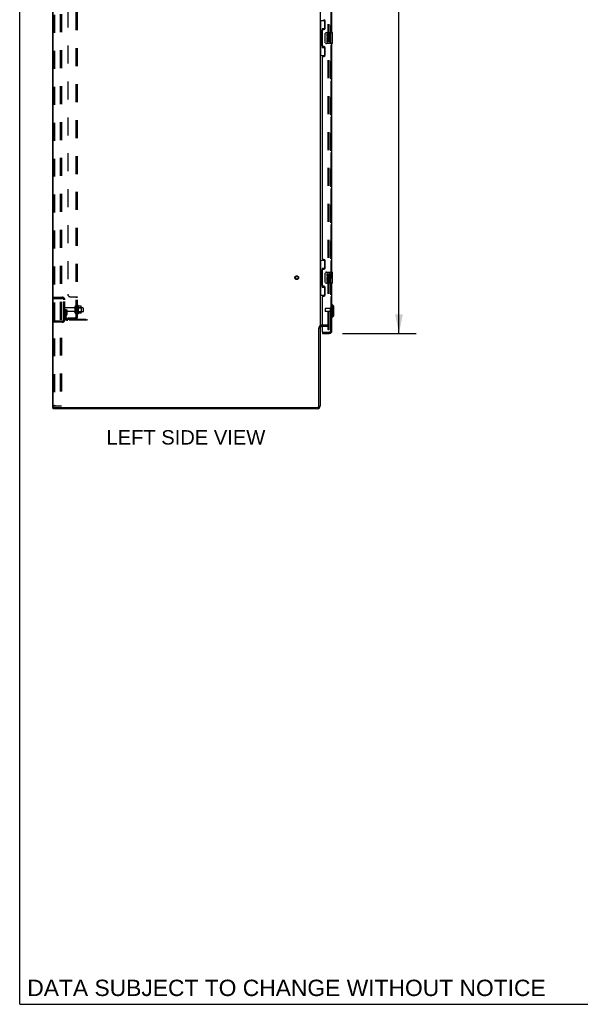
# Model space of a CAD drawing. Header units: inches. Extents: x 0 to 293, y 0 to 190.
# Tile 1 of 30: x 0 to 50, y 0 to 88. Entities that reach past the tile are written whole.
import ezdxf

# ---------------------------------------------------------------- set-up
doc = ezdxf.new("R2010")
doc.units = ezdxf.units.IN
doc.header["$LTSCALE"] = 16.12069
doc.header["$MEASUREMENT"] = 0
doc.linetypes.add('HIDDEN', pattern=[0.2, 0.1, -0.1])
doc.layers.get('0').update_dxf_attribs({"linetype": 'CONTINUOUS'})
for name, color, linetype in [('DEFAULT_2', 8, 'HIDDEN'), ('DIMENSIONS', 7, 'CONTINUOUS'), ('MAIN_RH_DOOR_ASSEMBLY', 7, 'CONTINUOUS'), ('SECONDARY_LH_DOOR_ASSEMBLY', 7, 'CONTINUOUS'), ('SUBPANEL', 7, 'CONTINUOUS')]:
    doc.layers.add(name, color=color, linetype=linetype)
doc.styles.get("Standard").update_dxf_attribs({"font": 'arial.ttf'})
doc.dimstyles.new('DIMSTYLE_1', dxfattribs={"dimtxt": 1.293103, "dimasz": 1.724138, "dimexe": 0.09, "dimexo": 0.07, "dimgap": 0.0375, "dimtad": 0, "dimtih": 1, "dimtoh": 1, "dimzin": 4, "dimdsep": 46, "dimtxsty": 'Standard', "dimblk": '_FILLED', "dimblk1": '_FILLED', "dimblk2": '_FILLED', "dimcen": 0.09, "dimazin": 1, "dimtfac": 1, "dimtdec": 3, "dimtofl": 0, "dimtmove": 0, "dimatfit": 3, "dimldrblk": '_FILLED', "dimfxl": 0, "dimtolj": 1, "dimtzin": 4, "dimarcsym": 0})

# ---------------------------------------------------------------- blocks, each defined once
blk = doc.blocks.new('_FILLED')
at = {"color": 0, "linetype": 'ByBlock'}
blk.add_solid([(0, 0), (-1, 0.2), (-1, -0.2)], dxfattribs=at)
blk = doc.blocks.new('*D11')
at = {"layer": 'DIMENSIONS', "color": 2, "linetype": 'Continuous'}
for p, q in [((28.979, 134.686), (35.587, 134.686)), ((34.035, 134.686), (34.035, 99.608)), ((34.035, 60.186), (34.035, 95.082)), ((28.979, 60.186), (35.587, 60.186))]:
    blk.add_line(p, q, dxfattribs=at)
at = {"layer": 'DIMENSIONS', "color": 2, "linetype": 'Continuous', "xscale": 1.724137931, "yscale": 1.724137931, "zscale": 1.724137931}
for p, rotation in [((34.035, 134.686), 90), ((34.035, 60.186), 270)]:
    blk.add_blockref('_FILLED', p, dxfattribs=dict(at, rotation=rotation))
at = {"layer": 'DIMENSIONS', "color": 2, "linetype": 'Continuous', "insert": (34.035, 98.961), "char_height": 1.2931, "width": 6.61454, "attachment_point": 2, "line_spacing_factor": 0.9}
blk.add_mtext('74.50\\PDOORS', dxfattribs=at)

msp = doc.modelspace()

# ---------------------------------------------------------------- linework, layer by layer
at = {"color": 7, "linetype": 'Continuous'}
for p, q in [((0, 0), (0, 189.655)), ((2.96, 53.54), (2.96, 137.332)), ((3.012, 53.592), (3.012, 137.28)), ((26.96, 134.144), (26.96, 60.729)), ((26.856, 53.665), (26.856, 60.688)), ((26.856, 60.677), (26.96, 60.677)), ((26.96, 60.69), (26.96, 53.683)), ((27.164, 60.832), (27.103, 60.832)), ((2.96, 53.54), (3.012, 53.54)), ((3.012, 53.436), (3.012, 53.54)), ((26.714, 53.436), (3.012, 53.436)), ((3.064, 53.54), (26.731, 53.54)), ((0, 0), (293.103, 0))]:
    msp.add_line(p, q, dxfattribs=at)
at = {"color": 3, "linetype": 'Continuous'}
msp.add_line((3.012, 53.54), (3.048, 53.54), dxfattribs=at)
at = {"color": 7, "linetype": 'Continuous'}
for centre, radius, start, end in [((27.103, 60.69), 0.142, 90, 180), ((3.064, 53.592), 0.052, 180, 270), ((26.714, 53.683), 0.246, 270, 360), ((26.731, 53.665), 0.125, 270, 360)]:
    msp.add_arc(centre, radius, start, end, dxfattribs=at)
at = {"layer": 'DEFAULT_2', "color": 8, "linetype": 'HIDDEN'}
for p, q in [((3.064, 137.124), (3.064, 53.749)), ((3.138, 137.124), (3.138, 53.749)), ((3.639, 137.186), (3.639, 53.686)), ((3.743, 137.186), (3.743, 53.686)), ((27.669, 60.52), (27.669, 134.353)), ((27.773, 60.52), (27.773, 134.353)), ((3.064, 63.436), (3.818, 63.436)), ((3.064, 63.332), (3.818, 63.332)), ((3.786, 63.436), (3.786, 63.332)), ((3.96, 61.433), (3.96, 63.19)), ((4.064, 61.433), (4.064, 63.19)), ((4.168, 62.311), (4.064, 62.311)), ((4.896, 62.477), (4.094, 62.477)), ((4.896, 62.145), (4.094, 62.145)), ((4.152, 61.965), (4.104, 61.897)), ((4.154, 61.971), (4.154, 62.311)), ((4.154, 62.136), (4.258, 62.136)), ((4.168, 62.311), (4.258, 62.311)), ((4.168, 61.61), (4.168, 62.311)), ((4.237, 61.904), (4.188, 61.836)), ((4.258, 61.971), (4.258, 62.311)), ((4.958, 62.576), (4.958, 62.047)), ((5.064, 62.047), (5.064, 62.576)), ((5.659, 62.494), (5.064, 62.494)), ((5.659, 62.128), (5.064, 62.128)), ((5.189, 61.977), (5.189, 62.645)), ((5.209, 62.495), (5.189, 62.515)), ((5.209, 62.128), (5.189, 62.108)), ((5.209, 62.495), (5.505, 62.495)), ((5.209, 62.495), (5.209, 62.128)), ((5.209, 62.128), (5.505, 62.128)), ((5.259, 62.667), (5.259, 61.955)), ((5.504, 62.63), (5.286, 62.63)), ((5.504, 61.992), (5.286, 61.992)), ((5.505, 62.495), (5.525, 62.515)), ((5.505, 62.495), (5.505, 62.128)), ((5.505, 62.128), (5.525, 62.108)), ((5.525, 62.567), (5.525, 62.055)), ((5.689, 62.464), (5.689, 62.158)), ((3.818, 61.29), (3.064, 61.29)), ((3.818, 61.186), (3.064, 61.186)), ((3.786, 61.29), (3.786, 61.186)), ((4.311, 61.467), (6.064, 61.467)), ((6.064, 61.363), (4.311, 61.363)), ((5.561, 61.363), (5.561, 61.467)), ((5.817, 61.363), (5.817, 61.467)), ((6.064, 61.363), (6.064, 61.467)), ((27.587, 60.936), (27.103, 60.936)), ((27.164, 60.832), (27.587, 60.832)), ((27.773, 60.52), (27.669, 60.52)), ((3.109, 53.686), (3.182, 53.686)), ((3.182, 53.686), (3.743, 53.686))]:
    msp.add_line(p, q, dxfattribs=at)
for points in [[(5.286, 62.63), (5.285, 62.63), (5.283, 62.63), (5.282, 62.631), (5.282, 62.631), (5.281, 62.631), (5.28, 62.632), (5.28, 62.632), (5.279, 62.632), (5.279, 62.633), (5.279, 62.633), (5.278, 62.633), (5.278, 62.634), (5.278, 62.634), (5.278, 62.634), (5.277, 62.634), (5.277, 62.635), (5.277, 62.635), (5.277, 62.635)], [(5.277, 61.987), (5.277, 61.987), (5.277, 61.987), (5.277, 61.988), (5.278, 61.988), (5.278, 61.988), (5.278, 61.989), (5.278, 61.989), (5.279, 61.989), (5.279, 61.989), (5.279, 61.99), (5.28, 61.99), (5.28, 61.991), (5.281, 61.991), (5.282, 61.991), (5.282, 61.992), (5.283, 61.992), (5.285, 61.992), (5.286, 61.992)], [(5.513, 62.624), (5.512, 62.625), (5.511, 62.627), (5.51, 62.628), (5.509, 62.629), (5.507, 62.629), (5.505, 62.63), (5.504, 62.63)], [(5.513, 61.998), (5.512, 61.997), (5.511, 61.995), (5.51, 61.994), (5.509, 61.993), (5.507, 61.993), (5.505, 61.992), (5.504, 61.992)], [(3.064, 53.749), (3.064, 53.743), (3.065, 53.738), (3.066, 53.732), (3.067, 53.727), (3.068, 53.722), (3.07, 53.717), (3.072, 53.713), (3.075, 53.708), (3.077, 53.704), (3.08, 53.701), (3.083, 53.697), (3.086, 53.694), (3.09, 53.692), (3.093, 53.69), (3.097, 53.688), (3.101, 53.687), (3.105, 53.686), (3.109, 53.686)], [(3.138, 53.749), (3.138, 53.743), (3.139, 53.738), (3.139, 53.732), (3.141, 53.727), (3.142, 53.722), (3.144, 53.717), (3.146, 53.713), (3.148, 53.708), (3.151, 53.704), (3.154, 53.701), (3.157, 53.697), (3.16, 53.694), (3.163, 53.692), (3.167, 53.69), (3.171, 53.688), (3.174, 53.687), (3.178, 53.686), (3.182, 53.686)]]:
    msp.add_lwpolyline(points, dxfattribs=at)
for radius in [0.164, 0.124]:
    msp.add_circle((24.856, 65.186), radius, dxfattribs=at)
for centre, radius, start, end in [((3.818, 63.19), 0.246, 0, 90), ((3.818, 63.19), 0.142, 0, 90), ((4.094, 62.447), 0.03, 90, 180), ((4.094, 62.175), 0.03, 180, 270), ((4.272, 61.775), 0.208, 144.24611, 180), ((4.144, 61.971), 0.01, 324.24611, 360), ((4.272, 61.775), 0.104, 144.24611, 180), ((4.144, 61.971), 0.114, 324.24611, 360), ((4.896, 62.54), 0.0625, 270, 360), ((4.896, 62.083), 0.0625, 0, 90), ((5.011, 62.576), 0.053, 0, 180), ((5.011, 62.047), 0.053, 180, 360), ((5.228, 62.645), 0.0384, 34.44966, 180), ((5.228, 61.977), 0.0384, 180, 325.55034), ((4.659, 62.311), 0.698, 27.6814, 30.66313), ((4.659, 62.311), 0.698, 329.33687, 332.3186), ((5.384, 62.567), 0.141, 0, 23.95), ((5.384, 62.055), 0.141, 336.05, 360), ((5.659, 62.464), 0.03, 0, 90), ((5.659, 62.158), 0.03, 270, 360), ((3.818, 61.433), 0.246, 270, 360), ((3.818, 61.433), 0.142, 270, 360), ((4.311, 61.61), 0.246, 180, 270), ((4.311, 61.61), 0.142, 180, 270), ((27.103, 60.69), 0.246, 90, 180), ((27.587, 60.75), 0.186, 0, 90), ((27.587, 60.75), 0.0823, 0, 90)]:
    msp.add_arc(centre, radius, start, end, dxfattribs=at)
at = {"layer": 'MAIN_RH_DOOR_ASSEMBLY', "color": 8, "linetype": 'HIDDEN'}
for p, q in [((27.914, 60.433), (27.914, 134.44)), ((27.184, 60.29), (27.772, 60.29))]:
    msp.add_line(p, q, dxfattribs=at)
msp.add_arc((27.772, 60.433), 0.142, 270, 360, dxfattribs=at)
at = {"layer": 'SECONDARY_LH_DOOR_ASSEMBLY', "color": 8, "linetype": 'HIDDEN'}
for p, q in [((27.914, 134.44), (27.914, 60.433)), ((27.414, 62.404), (27.414, 62.176)), ((27.871, 62.414), (27.424, 62.414)), ((27.871, 62.166), (27.424, 62.166)), ((27.871, 62.432), (27.871, 62.148)), ((27.184, 60.29), (27.772, 60.29))]:
    msp.add_line(p, q, dxfattribs=at)
at = {"layer": 'SECONDARY_LH_DOOR_ASSEMBLY', "color": 3, "linetype": 'Continuous'}
for p, q in [((28.018, 87.186), (28.018, 107.686)), ((27.224, 87.454), (27.284, 87.454)), ((27.414, 87.584), (27.414, 88.204)), ((27.164, 85.979), (27.164, 87.394)), ((27.284, 85.919), (27.224, 85.919)), ((27.414, 85.169), (27.414, 85.789)), ((28.018, 65.686), (28.018, 86.186)), ((27.164, 66.894), (27.164, 84.979)), ((27.224, 85.039), (27.284, 85.039)), ((27.284, 66.834), (27.224, 66.834)), ((27.414, 66.084), (27.414, 66.704)), ((27.164, 64.479), (27.164, 65.894)), ((27.224, 65.954), (27.284, 65.954)), ((28.018, 60.433), (28.018, 64.686)), ((27.284, 64.419), (27.224, 64.419)), ((27.414, 63.669), (27.414, 64.289)), ((27.164, 60.31), (27.164, 63.479)), ((27.224, 63.539), (27.284, 63.539)), ((27.164, 60.186), (27.772, 60.186))]:
    msp.add_line(p, q, dxfattribs=at)
at = {"layer": 'SECONDARY_LH_DOOR_ASSEMBLY', "color": 7, "linetype": 'Continuous'}
for p, q in [((26.96, 88.261), (27.401, 88.261)), ((26.999, 88.261), (26.999, 87.236)), ((27.364, 87.526), (27.137, 87.526)), ((27.137, 87.526), (27.137, 85.846)), ((27.364, 88.261), (27.364, 87.481)), ((26.978, 87.236), (27.1, 87.236)), ((26.978, 87.236), (26.978, 86.136)), ((27.1, 87.266), (27.1, 87.287)), ((27.1, 86.136), (27.1, 87.236)), ((27.423, 86.286), (27.423, 87.086)), ((27.523, 87.186), (28.063, 87.186)), ((27.624, 87.032), (27.561, 87.032)), ((27.561, 87.032), (27.561, 86.896)), ((27.579, 86.571), (27.561, 86.571)), ((27.561, 86.571), (27.561, 86.34)), ((27.614, 86.571), (27.641, 86.59)), ((27.614, 86.571), (27.875, 86.571)), ((27.624, 86.896), (27.624, 87.032)), ((27.689, 86.958), (27.689, 86.889)), ((27.75, 86.896), (27.75, 86.938)), ((27.805, 86.607), (27.862, 86.582)), ((27.812, 86.938), (27.812, 86.801)), ((27.812, 86.801), (27.875, 86.801)), ((27.875, 86.801), (27.875, 86.938)), ((27.875, 86.34), (27.875, 86.571)), ((28.078, 86.201), (28.078, 87.171)), ((26.978, 86.136), (27.1, 86.136)), ((26.999, 86.136), (26.999, 85.111)), ((27.1, 86.085), (27.1, 86.106)), ((27.137, 85.846), (27.364, 85.846)), ((27.364, 85.891), (27.364, 85.111)), ((28.063, 86.186), (27.523, 86.186)), ((27.561, 86.34), (27.624, 86.34)), ((27.624, 86.508), (27.689, 86.508)), ((27.624, 86.34), (27.624, 86.508)), ((27.689, 86.508), (27.689, 86.372)), ((27.689, 86.372), (27.75, 86.372)), ((27.75, 86.508), (27.812, 86.508)), ((27.75, 86.372), (27.75, 86.508)), ((27.812, 86.508), (27.812, 86.34)), ((27.812, 86.34), (27.875, 86.34)), ((26.96, 85.111), (27.401, 85.111)), ((26.96, 66.761), (27.401, 66.761)), ((26.999, 66.761), (26.999, 65.736)), ((27.364, 66.761), (27.364, 65.981)), ((26.978, 65.736), (27.1, 65.736)), ((26.978, 65.736), (26.978, 64.636)), ((27.1, 65.766), (27.1, 65.787)), ((27.1, 64.636), (27.1, 65.736)), ((27.364, 66.026), (27.137, 66.026)), ((27.137, 66.026), (27.137, 64.346)), ((27.423, 64.786), (27.423, 65.586)), ((27.523, 65.686), (28.063, 65.686)), ((27.624, 65.532), (27.561, 65.532)), ((27.561, 65.532), (27.561, 65.396)), ((27.624, 65.396), (27.624, 65.532)), ((27.689, 65.458), (27.689, 65.389)), ((27.75, 65.396), (27.75, 65.438)), ((27.812, 65.438), (27.812, 65.301)), ((27.875, 65.301), (27.875, 65.438)), ((28.078, 64.701), (28.078, 65.671)), ((26.978, 64.636), (27.1, 64.636)), ((26.999, 64.636), (26.999, 63.611)), ((27.1, 64.585), (27.1, 64.606)), ((28.063, 64.686), (27.523, 64.686)), ((27.579, 65.071), (27.561, 65.071)), ((27.561, 65.071), (27.561, 64.84)), ((27.561, 64.84), (27.624, 64.84)), ((27.614, 65.071), (27.641, 65.09)), ((27.614, 65.071), (27.875, 65.071)), ((27.624, 65.008), (27.689, 65.008)), ((27.624, 64.84), (27.624, 65.008)), ((27.689, 65.008), (27.689, 64.872)), ((27.689, 64.872), (27.75, 64.872)), ((27.75, 65.008), (27.812, 65.008)), ((27.75, 64.872), (27.75, 65.008)), ((27.805, 65.107), (27.862, 65.082)), ((27.812, 65.301), (27.875, 65.301)), ((27.812, 65.008), (27.812, 64.84)), ((27.812, 64.84), (27.875, 64.84)), ((27.875, 64.84), (27.875, 65.071)), ((26.96, 63.611), (27.401, 63.611)), ((27.137, 64.346), (27.364, 64.346)), ((27.364, 64.391), (27.364, 63.611)), ((28.058, 62.738), (28.018, 62.738)), ((28.176, 62.62), (28.058, 62.738)), ((28.058, 61.635), (28.058, 62.738)), ((28.176, 61.754), (28.176, 62.62)), ((28.058, 61.635), (28.018, 61.635)), ((28.176, 61.754), (28.058, 61.635)), ((27.164, 60.29), (27.184, 60.29)), ((27.164, 60.29), (27.164, 60.186))]:
    msp.add_line(p, q, dxfattribs=at)
for points in [[(27.137, 87.502), (27.137, 87.499), (27.138, 87.495), (27.139, 87.491), (27.14, 87.487), (27.142, 87.482), (27.144, 87.477), (27.146, 87.472), (27.149, 87.466), (27.153, 87.459), (27.157, 87.452), (27.161, 87.445), (27.166, 87.437), (27.171, 87.429), (27.173, 87.425)], [(27.423, 87.086), (27.424, 87.092), (27.424, 87.099), (27.425, 87.105), (27.426, 87.111), (27.428, 87.117), (27.43, 87.122)], [(27.173, 85.947), (27.171, 85.943), (27.166, 85.935), (27.161, 85.927), (27.157, 85.92), (27.153, 85.913), (27.149, 85.907), (27.146, 85.901), (27.144, 85.895), (27.142, 85.89), (27.14, 85.885), (27.139, 85.881), (27.138, 85.877), (27.137, 85.873), (27.137, 85.87)], [(27.43, 86.25), (27.428, 86.256), (27.426, 86.261), (27.425, 86.267), (27.424, 86.274), (27.424, 86.28), (27.423, 86.286)], [(27.137, 66.002), (27.137, 65.999), (27.138, 65.995), (27.139, 65.991), (27.14, 65.987), (27.142, 65.982), (27.144, 65.977), (27.146, 65.972), (27.149, 65.966), (27.153, 65.959), (27.157, 65.952), (27.161, 65.945), (27.166, 65.937), (27.171, 65.929), (27.173, 65.925)], [(27.423, 65.586), (27.424, 65.592), (27.424, 65.599), (27.425, 65.605), (27.426, 65.611), (27.428, 65.617), (27.43, 65.622)], [(27.43, 64.75), (27.428, 64.756), (27.426, 64.761), (27.425, 64.767), (27.424, 64.774), (27.424, 64.78), (27.423, 64.786)], [(27.173, 64.447), (27.171, 64.443), (27.166, 64.435), (27.161, 64.427), (27.157, 64.42), (27.153, 64.413), (27.149, 64.407), (27.146, 64.401), (27.144, 64.395), (27.142, 64.39), (27.14, 64.385), (27.139, 64.381), (27.138, 64.377), (27.137, 64.373), (27.137, 64.37)]]:
    msp.add_lwpolyline(points, dxfattribs=at)
at = {"layer": 'SECONDARY_LH_DOOR_ASSEMBLY', "color": 3, "linetype": 'Continuous'}
for centre, radius, start, end in [((27.284, 88.204), 0.13, 0, 90), ((27.224, 87.394), 0.06, 90, 180), ((27.284, 87.584), 0.13, 270, 360), ((27.224, 85.979), 0.06, 180, 270), ((27.284, 85.789), 0.13, 0, 90), ((27.224, 84.979), 0.06, 90, 180), ((27.284, 85.169), 0.13, 270, 360), ((27.224, 66.894), 0.06, 180, 270), ((27.284, 66.704), 0.13, 0, 90), ((27.224, 65.894), 0.06, 90, 180), ((27.284, 66.084), 0.13, 270, 360), ((27.224, 64.479), 0.06, 180, 270), ((27.284, 64.289), 0.13, 0, 90), ((27.284, 63.669), 0.13, 270, 360), ((27.224, 63.479), 0.06, 90, 180), ((27.184, 60.31), 0.02, 180, 270), ((27.772, 60.433), 0.246, 270, 360)]:
    msp.add_arc(centre, radius, start, end, dxfattribs=at)
at = {"layer": 'SECONDARY_LH_DOOR_ASSEMBLY', "color": 7, "linetype": 'Continuous'}
for centre, radius, start, end in [((27.523, 87.086), 0.1, 90, 158.79459), ((27.655, 86.896), 0.0943, 180, 360), ((27.715, 86.644), 0.154, 161.41988, 206.19629), ((27.718, 86.644), 0.157, 336.59665, 161.87913), ((27.718, 86.644), 0.157, 205.73705, 207.8532), ((27.655, 86.896), 0.0314, 180, 261.22946), ((27.718, 86.644), 0.0943, 336.59665, 215.11217), ((27.655, 86.9), 0.0362, 263.42855, 341.76278), ((27.781, 86.938), 0.0943, 68.69989, 167.43379), ((27.781, 86.938), 0.0314, 0, 180.04847), ((27.781, 86.938), 0.0943, 0, 68.67039), ((28.063, 87.171), 0.015, 0, 90), ((27.523, 86.286), 0.1, 201.20502, 270), ((28.063, 86.201), 0.015, 270, 360), ((27.523, 65.586), 0.1, 90, 158.79459), ((27.655, 65.396), 0.0943, 180, 360), ((27.655, 65.396), 0.0314, 180, 261.22946), ((27.655, 65.4), 0.0362, 263.42855, 341.76278), ((27.781, 65.438), 0.0943, 68.69989, 167.43379), ((27.781, 65.438), 0.0314, 0, 180.04847), ((27.781, 65.438), 0.0943, 0, 68.67039), ((28.063, 65.671), 0.015, 0, 90), ((27.523, 64.786), 0.1, 201.20502, 270), ((27.715, 65.144), 0.154, 161.41988, 206.19629), ((27.718, 65.144), 0.157, 336.59665, 161.87913), ((27.718, 65.144), 0.157, 205.73705, 207.8532), ((27.718, 65.144), 0.0943, 336.59665, 215.11217), ((28.063, 64.701), 0.015, 270, 360), ((27.854, 60.576), 0.26, 267.41339, 270)]:
    msp.add_arc(centre, radius, start, end, dxfattribs=at)
at = {"layer": 'SECONDARY_LH_DOOR_ASSEMBLY', "color": 8, "linetype": 'HIDDEN'}
for centre, radius, start, end in [((27.424, 62.404), 0.01, 90, 180), ((27.424, 62.176), 0.01, 180, 270), ((27.893, 62.432), 0.0215, 0, 180), ((27.893, 62.148), 0.0215, 180, 360), ((27.772, 60.433), 0.142, 270, 360)]:
    msp.add_arc(centre, radius, start, end, dxfattribs=at)
at = {"layer": 'SECONDARY_LH_DOOR_ASSEMBLY', "color": 7, "linetype": 'Continuous'}
for centre, start_param, end_param in [((27.204, 87.277), 0.699287, 1.51401), ((27.204, 87.277), -4.655602, -3.84088), ((27.204, 86.096), 0.699287, 1.51401), ((27.204, 86.096), -4.655602, -3.84088), ((27.204, 65.777), 0.699287, 1.51401), ((27.204, 65.777), -4.655602, -3.84088), ((27.204, 64.596), 0.699287, 1.51401), ((27.204, 64.596), -4.655602, -3.84088)]:
    msp.add_ellipse(centre, major_axis=(0, 0.18), ratio=0.579493, start_param=start_param, end_param=end_param, dxfattribs=at)
at = {"layer": 'SUBPANEL', "color": 8, "linetype": 'HIDDEN'}
for p, q in [((5.064, 61.592), (5.064, 133.28)), ((5.189, 61.592), (5.189, 133.28)), ((4.314, 131.155), (4.314, 63.717)), ((4.564, 63.467), (5.135, 63.467)), ((5.064, 63.432), (5.189, 63.432)), ((5.064, 63.07), (5.189, 63.07)), ((5.064, 62.789), (5.189, 62.789)), ((5.064, 62.561), (5.189, 62.561)), ((5.064, 62.061), (5.189, 62.061)), ((4.314, 61.592), (4.952, 61.592)), ((4.314, 61.592), (4.314, 61.467)), ((4.952, 61.467), (4.314, 61.467)), ((5.135, 61.554), (5.039, 61.633)), ((5.064, 61.613), (5.064, 61.612)), ((5.064, 61.592), (5.189, 61.592)), ((5.12, 61.592), (5.124, 61.592))]:
    msp.add_line(p, q, dxfattribs=at)
for points in [[(5.039, 63.467), (5.038, 63.465), (5.038, 63.463), (5.038, 63.462), (5.039, 63.46), (5.039, 63.458), (5.04, 63.457), (5.041, 63.455), (5.043, 63.453), (5.044, 63.452), (5.046, 63.45), (5.048, 63.449), (5.05, 63.447), (5.054, 63.445)], [(5.039, 63.467), (5.038, 63.465), (5.038, 63.463), (5.038, 63.462), (5.039, 63.46), (5.039, 63.458), (5.04, 63.457), (5.041, 63.455), (5.043, 63.453), (5.044, 63.452), (5.046, 63.45)], [(5.054, 63.445), (5.056, 63.443), (5.058, 63.442), (5.06, 63.44), (5.062, 63.438), (5.063, 63.437), (5.064, 63.435), (5.064, 63.434), (5.064, 63.432)], [(5.058, 63.442), (5.06, 63.44), (5.062, 63.438), (5.063, 63.437)], [(5.064, 63.435), (5.064, 63.434), (5.064, 63.432)], [(5.135, 63.467), (5.138, 63.466), (5.14, 63.464), (5.143, 63.462), (5.147, 63.46), (5.151, 63.459), (5.155, 63.457), (5.163, 63.454)], [(5.163, 63.454), (5.166, 63.452), (5.17, 63.45)], [(5.17, 63.45), (5.174, 63.449), (5.177, 63.447), (5.18, 63.445), (5.183, 63.443), (5.185, 63.441), (5.187, 63.439), (5.188, 63.437), (5.189, 63.435), (5.189, 63.434), (5.189, 63.432)], [(5.183, 63.443), (5.185, 63.441), (5.187, 63.439), (5.188, 63.437), (5.189, 63.435), (5.189, 63.434), (5.189, 63.432)], [(5.039, 61.633), (5.038, 61.632), (5.038, 61.632), (5.038, 61.631), (5.039, 61.63), (5.039, 61.628), (5.04, 61.627), (5.041, 61.625), (5.043, 61.624), (5.044, 61.622), (5.046, 61.62), (5.05, 61.616)], [(5.05, 61.616), (5.052, 61.613), (5.054, 61.611), (5.056, 61.609), (5.058, 61.606), (5.06, 61.603), (5.062, 61.601), (5.063, 61.598), (5.064, 61.596), (5.064, 61.594), (5.064, 61.592)], [(5.124, 61.592), (5.124, 61.592), (5.124, 61.592), (5.124, 61.592), (5.124, 61.592), (5.123, 61.592), (5.123, 61.592), (5.122, 61.592), (5.121, 61.593), (5.121, 61.593), (5.12, 61.593), (5.119, 61.593), (5.119, 61.593), (5.118, 61.593), (5.117, 61.593), (5.116, 61.593), (5.116, 61.594), (5.115, 61.594), (5.114, 61.594), (5.113, 61.594), (5.113, 61.594), (5.112, 61.594), (5.111, 61.595), (5.11, 61.595), (5.109, 61.595), (5.109, 61.595), (5.108, 61.595), (5.107, 61.596), (5.106, 61.596), (5.105, 61.596), (5.104, 61.596), (5.104, 61.597), (5.103, 61.597), (5.102, 61.597), (5.101, 61.597), (5.1, 61.598), (5.099, 61.598), (5.098, 61.598), (5.098, 61.599), (5.097, 61.599), (5.096, 61.599), (5.095, 61.599), (5.094, 61.6), (5.093, 61.6), (5.092, 61.6), (5.091, 61.601), (5.09, 61.601), (5.089, 61.601), (5.088, 61.602), (5.087, 61.602), (5.086, 61.603), (5.085, 61.603), (5.084, 61.603), (5.083, 61.604), (5.082, 61.604), (5.081, 61.605), (5.08, 61.605), (5.079, 61.606), (5.078, 61.606), (5.077, 61.606), (5.076, 61.607), (5.075, 61.607), (5.075, 61.608), (5.074, 61.608), (5.073, 61.608), (5.072, 61.609), (5.071, 61.609), (5.07, 61.61), (5.069, 61.61), (5.069, 61.611), (5.068, 61.611), (5.067, 61.611), (5.066, 61.612), (5.066, 61.612), (5.065, 61.612), (5.064, 61.613), (5.064, 61.613), (5.063, 61.614), (5.062, 61.614), (5.062, 61.614), (5.061, 61.615), (5.061, 61.615), (5.061, 61.615), (5.06, 61.615), (5.06, 61.615)], [(5.06, 61.615), (5.06, 61.615), (5.06, 61.615), (5.061, 61.615), (5.061, 61.615), (5.061, 61.614), (5.062, 61.614), (5.062, 61.614), (5.063, 61.613), (5.063, 61.613), (5.064, 61.613)], [(5.135, 61.554), (5.138, 61.556), (5.14, 61.559), (5.143, 61.561), (5.147, 61.563), (5.151, 61.565), (5.155, 61.567), (5.159, 61.569)], [(5.159, 61.569), (5.166, 61.572), (5.17, 61.574), (5.174, 61.575), (5.177, 61.577), (5.18, 61.579), (5.183, 61.581), (5.185, 61.583), (5.187, 61.585), (5.188, 61.587), (5.189, 61.589), (5.189, 61.591), (5.189, 61.592)]]:
    msp.add_lwpolyline(points, dxfattribs=at)
for centre, radius, start, end in [((4.564, 63.717), 0.25, 180, 270), ((4.952, 61.704), 0.237, 270, 360), ((4.952, 61.704), 0.112, 270, 360)]:
    msp.add_arc(centre, radius, start, end, dxfattribs=at)

# ---------------------------------------------------------------- texts
at = {"layer": 'DIMENSIONS', "color": 2, "linetype": 'Continuous', "attachment_point": 2, "line_spacing_factor": 0.9}
for s, insert, char_height, width in [('LEFT SIDE VIEW', (14.912, 51.51), 1.2931, 14.21933), ('DATA SUBJECT TO CHANGE WITHOUT NOTICE', (23.939, 2.208), 1.46552, 46.42802)]:
    msp.add_mtext(s, dxfattribs=dict(at, insert=insert, char_height=char_height, width=width))

# ---------------------------------------------------------------- dimensions: what is measured, and where the dimension line sits
at = {"layer": 'DIMENSIONS', "color": 2, "linetype": 'Continuous'}
dim = msp.add_linear_dim(base=(34.035, 60.186), p1=(28.909, 134.686), p2=(28.909, 60.186), angle=270, text='<>\\PDOORS', dimstyle='DIMSTYLE_1', dxfattribs=at)
dim.commit()
dim.dimension.update_dxf_attribs({"geometry": '*D11', "text_midpoint": (34.035, 97.345), "dimtype": 160})

doc.saveas('drawing.dxf')
